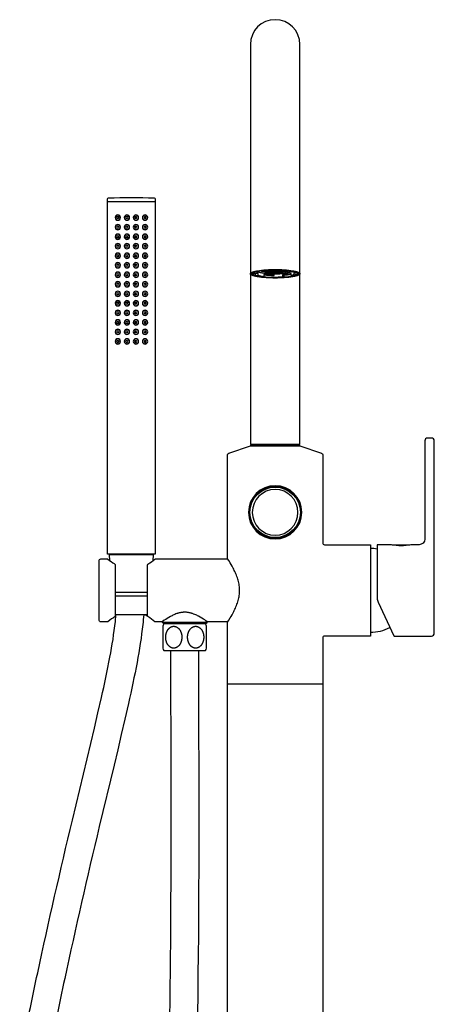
# Model space of a CAD drawing. Header units: millimetres. Extents: x -162 to 90, y 0 to 1034.
# Tile 2 of 2: x -134 to 84, y 517 to 1034. Entities that reach past the tile are written whole.
import ezdxf

# ---------------------------------------------------------------- set-up
doc = ezdxf.new("R2010")
doc.units = ezdxf.units.MM
doc.layers.get('0').update_dxf_attribs({"true_color": 0x000000})
doc.layers.add('DETAIL', color=7, linetype='Continuous', true_color=0x000000)

# ---------------------------------------------------------------- blocks, each defined once
blk = doc.blocks.new('73142_f')
at = {"layer": 'DETAIL', "lineweight": -3}
for p, q in [((-63, 938.7), (-88, 938.7)), ((-78.38, 925.4), (-78.35, 925.4)), ((-77.41, 925.4), (-77.38, 925.4)), ((-69.76, 925.4), (-69.76, 925.4)), ((-78.38, 920.4), (-78.35, 920.4)), ((-77.41, 920.4), (-77.38, 920.4)), ((-78.38, 910.4), (-78.35, 910.4)), ((-77.41, 910.4), (-77.38, 910.4)), ((-73.62, 910.4), (-73.59, 910.4)), ((-72.65, 910.4), (-72.62, 910.4)), ((-78.38, 905.4), (-78.35, 905.4)), ((-77.41, 905.4), (-77.38, 905.4)), ((-83.8, 904.81), (-83.8, 904.8)), ((-78.38, 900.4), (-78.35, 900.4)), ((-77.41, 900.4), (-77.38, 900.4)), ((-6.17, 902.78), (-4.27, 902.66)), ((-4.63, 902.81), (-5.38, 902.85)), ((-2.62, 902.56), (-2.62, 902.48)), ((6.78, 901.21), (6.69, 901.2)), ((7.09, 902.16), (6.98, 902.09)), ((-78.38, 890.4), (-78.35, 890.4)), ((-77.41, 890.4), (-77.38, 890.4)), ((-78.38, 885.4), (-78.35, 885.4)), ((-77.41, 885.4), (-77.38, 885.4)), ((-78.38, 870.4), (-78.35, 870.4)), ((-77.41, 870.4), (-77.38, 870.4)), ((-78.38, 865.4), (-78.35, 865.4)), ((-77.41, 865.4), (-77.38, 865.4)), ((66.2, 758.46), (66.2, 758.3)), ((-86.82, 750.24), (-86.97, 753.2)), ((-64.03, 753.2), (-64.18, 750.24)), ((-67, 733.5), (-84, 733.5)), ((-67, 731.5), (-84, 731.5)), ((-67, 721.7), (-84, 721.7)), ((-83.65, 721.16), (-84, 720.93)), ((-83.07, 721.7), (-83.08, 721.7)), ((-63.25, 718.4), (-63.25, 718.4)), ((-25, 685.6), (25, 685.6))]:
    blk.add_line(p, q, dxfattribs=at)
for points in [[(0, 811.38), (13, 811.38), (13, 1021.38, 1), (-13, 1021.38), (-13, 811.38)], [(-63, 753.7), (-88, 753.7), (-88, 940.23, -0.403519), (-87.52, 940.73, -0.018327), (-63.48, 940.73, -0.403519), (-63, 940.23)], [(0.99, 901.2, -0.018999), (-2.14, 901.25), (-0.56, 902.01), (0.14, 902)], [(78.6, 761.58, -0.414196), (75.62, 758.6), (71.3, 758.6, -0.107477), (61.1, 758.6), (53.8, 758.6, 0.414224), (53.6, 758.4), (53.6, 730.6, 0.109396), (54.07, 728.49), (62.36, 710.72, 0.291462), (62.54, 710.6), (82.1, 710.6, 0.414244), (83.6, 712.1), (83.6, 813.1, 0.414214), (82.1, 814.6), (80.1, 814.6, 0.414214), (78.6, 813.1)], [(66.2, 758.46), (66.61, 758.45), (66.74, 758.45), (66.85, 758.44), (66.94, 758.43), (66.98, 758.43), (67.02, 758.42), (67.03, 758.42), (67.05, 758.42), (67.06, 758.42), (67.06, 758.41), (67.07, 758.41), (67.07, 758.41), (67.08, 758.41), (67.08, 758.41), (67.08, 758.41), (67.08, 758.41), (67.09, 758.41), (67.09, 758.41), (67.09, 758.4), (67.09, 758.4), (67.09, 758.4), (67.09, 758.4), (67.09, 758.4), (67.09, 758.4), (67.09, 758.4), (67.09, 758.4), (67.09, 758.4), (67.1, 758.4), (67.1, 758.4), (67.1, 758.4), (67.1, 758.4), (67.1, 758.4), (67.1, 758.4), (67.1, 758.4), (67.1, 758.4), (67.1, 758.4), (67.1, 758.4), (67.1, 758.4), (67.1, 758.4), (67.1, 758.4), (67.1, 758.4), (67.1, 758.4), (67.1, 758.4), (67.1, 758.4), (67.1, 758.4), (67.1, 758.4), (67.1, 758.4), (67.1, 758.4), (67.1, 758.4), (67.1, 758.4), (67.1, 758.4), (67.1, 758.4), (67.1, 758.4), (67.1, 758.39), (67.1, 758.39), (67.1, 758.39), (67.1, 758.39), (67.1, 758.39), (67.1, 758.39), (67.1, 758.39), (67.1, 758.39), (67.1, 758.39), (67.1, 758.39), (67.1, 758.39), (67.1, 758.39), (67.1, 758.39), (67.1, 758.39), (67.1, 758.39), (67.1, 758.39), (67.1, 758.39), (67.1, 758.39), (67.1, 758.39), (67.1, 758.39), (67.1, 758.39), (67.1, 758.39), (67.1, 758.39), (67.1, 758.39), (67.1, 758.39), (67.1, 758.39), (67.1, 758.39), (67.1, 758.39), (67.1, 758.39), (67.1, 758.39), (67.1, 758.39), (67.1, 758.39), (67.1, 758.39), (67.1, 758.39), (67.1, 758.39), (67.1, 758.39), (67.1, 758.39), (67.1, 758.39), (67.1, 758.39), (67.1, 758.39), (67.09, 758.39), (67.09, 758.39), (67.09, 758.38), (67.09, 758.38), (67.09, 758.38), (67.09, 758.38), (67.09, 758.38), (67.09, 758.38), (67.09, 758.38), (67.09, 758.38), (67.09, 758.38), (67.08, 758.38), (67.08, 758.38), (67.08, 758.38), (67.08, 758.38), (67.07, 758.37), (67.07, 758.37), (67.06, 758.37), (67.06, 758.37, -0.051959), (66.2, 758.3), (66.06, 758.3), (65.92, 758.31), (65.79, 758.31), (65.66, 758.32), (65.55, 758.33), (65.5, 758.34), (65.46, 758.35), (65.42, 758.35), (65.38, 758.36), (65.37, 758.36), (65.35, 758.37), (65.34, 758.37), (65.34, 758.37), (65.33, 758.37), (65.33, 758.37), (65.32, 758.38), (65.32, 758.38), (65.32, 758.38), (65.32, 758.38), (65.31, 758.38), (65.31, 758.38), (65.31, 758.38), (65.31, 758.38), (65.31, 758.38), (65.31, 758.38), (65.31, 758.38), (65.31, 758.38), (65.31, 758.38), (65.31, 758.39), (65.3, 758.39), (65.3, 758.39), (65.3, 758.39), (65.3, 758.39), (65.3, 758.39), (65.3, 758.39), (65.3, 758.39), (65.3, 758.39), (65.3, 758.39), (65.3, 758.39), (65.3, 758.39), (65.3, 758.39), (65.3, 758.39), (65.3, 758.39), (65.3, 758.39), (65.3, 758.39), (65.3, 758.39), (65.3, 758.39), (65.3, 758.39), (65.3, 758.39), (65.3, 758.39), (65.3, 758.39), (65.3, 758.39), (65.3, 758.39), (65.3, 758.39), (65.3, 758.39), (65.3, 758.39), (65.3, 758.39), (65.3, 758.39), (65.3, 758.39), (65.3, 758.39), (65.3, 758.39), (65.3, 758.39), (65.3, 758.39), (65.3, 758.39), (65.3, 758.39), (65.3, 758.39), (65.3, 758.39), (65.3, 758.39), (65.3, 758.39), (65.3, 758.39), (65.3, 758.4), (65.3, 758.4), (65.3, 758.4), (65.3, 758.4), (65.3, 758.4), (65.3, 758.4), (65.3, 758.4), (65.3, 758.4), (65.3, 758.4), (65.3, 758.4), (65.3, 758.4), (65.3, 758.4), (65.3, 758.4), (65.3, 758.4), (65.3, 758.4), (65.3, 758.4), (65.3, 758.4), (65.3, 758.4), (65.3, 758.4), (65.3, 758.4), (65.3, 758.4), (65.3, 758.4), (65.3, 758.4), (65.3, 758.4), (65.3, 758.4), (65.31, 758.4), (65.31, 758.4), (65.31, 758.4), (65.31, 758.4), (65.31, 758.4), (65.31, 758.4), (65.31, 758.4), (65.31, 758.4), (65.31, 758.4), (65.31, 758.41), (65.31, 758.41), (65.32, 758.41), (65.32, 758.41), (65.32, 758.41), (65.32, 758.41), (65.33, 758.41), (65.33, 758.41), (65.34, 758.41), (65.34, 758.42), (65.35, 758.42), (65.37, 758.42), (65.38, 758.42), (65.42, 758.43), (65.46, 758.43), (65.55, 758.44), (65.66, 758.45), (65.92, 758.45)], [(-92.5, 719.1), (-92.5, 750.1, -0.414214), (-91.5, 751.1), (-88.05, 751.1), (-87.95, 751.08), (-87.87, 751.04), (-86.97, 750.35), (-86.2, 749.79), (-85.18, 749.06), (-84.59, 748.66), (-84.03, 748.29), (-84, 748.26), (-84, 720.94, 0.018983), (-87.87, 718.16, -0.166553), (-88.05, 718.1), (-91.5, 718.1, -0.414214)], [(-47.5, 717), (-58.49, 717, 0.020701), (-59, 715.74), (-59, 704.26, 0.019925), (-58.49, 703), (-36.51, 703, 0.019925), (-36, 704.26), (-36, 715.74, 0.019909), (-36.51, 717)]]:
    blk.add_lwpolyline(points, format="xyb", close=True, dxfattribs=at)
for points in [[(0, 898.67), (-1.17, 898.68), (-2.37, 898.71), (-3.58, 898.76), (-4.79, 898.83), (-5.97, 898.93), (-7.11, 899.04), (-8.19, 899.18), (-9.19, 899.34), (-9.66, 899.42), (-10.09, 899.51), (-10.5, 899.6), (-10.88, 899.7), (-11.23, 899.8), (-11.55, 899.9), (-11.69, 899.95), (-11.83, 900), (-11.96, 900.05), (-12.09, 900.1), (-12.2, 900.16), (-12.31, 900.21), (-12.41, 900.26), (-12.45, 900.29), (-12.5, 900.31), (-12.54, 900.34), (-12.58, 900.37), (-12.62, 900.39), (-12.66, 900.42), (-12.69, 900.45), (-12.72, 900.47), (-12.75, 900.5), (-12.78, 900.52), (-12.81, 900.55), (-12.82, 900.56), (-12.84, 900.58), (-12.85, 900.59), (-12.86, 900.6), (-12.87, 900.62), (-12.88, 900.63), (-12.89, 900.64), (-12.9, 900.65), (-12.91, 900.67), (-12.92, 900.68), (-12.93, 900.69), (-12.93, 900.71), (-12.94, 900.72), (-12.95, 900.73), (-12.95, 900.75), (-12.96, 900.76), (-12.97, 900.77), (-12.97, 900.78), (-12.98, 900.8), (-12.98, 900.81), (-12.98, 900.82), (-12.99, 900.83), (-12.99, 900.85), (-12.99, 900.86), (-12.99, 900.87), (-13, 900.89), (-13, 900.9), (-13, 900.91), (-13, 900.92), (-13, 900.94), (-13, 900.95), (-13, 900.96), (-13, 900.97), (-13, 900.99), (-12.99, 901), (-12.99, 901.01), (-12.99, 901.02), (-12.99, 901.04), (-12.98, 901.05), (-12.98, 901.06), (-12.97, 901.07), (-12.97, 901.09), (-12.96, 901.1), (-12.96, 901.11), (-12.95, 901.13), (-12.94, 901.14), (-12.94, 901.15), (-12.93, 901.16), (-12.92, 901.18), (-12.91, 901.19), (-12.9, 901.2), (-12.89, 901.22), (-12.88, 901.23), (-12.87, 901.24), (-12.86, 901.25), (-12.85, 901.27), (-12.84, 901.28), (-12.83, 901.29), (-12.82, 901.31), (-12.8, 901.32), (-12.78, 901.35), (-12.75, 901.37), (-12.72, 901.4), (-12.68, 901.43), (-12.65, 901.45), (-12.61, 901.48), (-12.57, 901.5), (-12.53, 901.53), (-12.49, 901.56), (-12.44, 901.58), (-12.4, 901.61), (-12.3, 901.66), (-12.19, 901.71), (-12.07, 901.77), (-11.95, 901.82), (-11.82, 901.87), (-11.68, 901.92), (-11.53, 901.97), (-11.21, 902.07), (-10.87, 902.17), (-10.49, 902.27), (-10.08, 902.36), (-9.64, 902.45), (-9.18, 902.53), (-8.18, 902.69), (-7.1, 902.82), (-5.96, 902.94), (-4.77, 903.03), (-3.57, 903.1), (-2.36, 903.15), (-1.17, 903.18), (0, 903.19), (1.17, 903.18), (2.37, 903.15), (3.58, 903.1), (4.79, 903.03), (5.97, 902.94), (7.11, 902.82), (8.19, 902.68), (9.19, 902.53), (9.66, 902.44), (10.09, 902.35), (10.5, 902.26), (10.88, 902.17), (11.23, 902.07), (11.55, 901.97), (11.69, 901.92), (11.83, 901.87), (11.96, 901.81), (12.09, 901.76), (12.2, 901.71), (12.31, 901.66), (12.41, 901.61), (12.45, 901.58), (12.5, 901.55), (12.54, 901.53), (12.58, 901.5), (12.62, 901.47), (12.66, 901.45), (12.69, 901.42), (12.72, 901.4), (12.75, 901.37), (12.78, 901.34), (12.81, 901.32), (12.82, 901.3), (12.84, 901.29), (12.85, 901.28), (12.86, 901.26), (12.87, 901.25), (12.88, 901.24), (12.89, 901.23), (12.9, 901.21), (12.91, 901.2), (12.92, 901.19), (12.93, 901.17), (12.93, 901.16), (12.94, 901.15), (12.95, 901.13), (12.95, 901.12), (12.96, 901.11), (12.97, 901.1), (12.97, 901.08), (12.98, 901.07), (12.98, 901.06), (12.98, 901.05), (12.99, 901.03), (12.99, 901.02), (12.99, 901.01), (12.99, 900.99), (13, 900.98), (13, 900.97), (13, 900.96), (13, 900.94), (13, 900.93), (13, 900.92), (13, 900.91), (13, 900.89), (13, 900.88), (12.99, 900.87), (12.99, 900.86), (12.99, 900.84), (12.99, 900.83), (12.98, 900.82), (12.98, 900.81), (12.98, 900.79), (12.97, 900.78), (12.97, 900.77), (12.96, 900.75), (12.95, 900.74), (12.95, 900.73), (12.94, 900.72), (12.93, 900.7), (12.93, 900.69), (12.92, 900.68), (12.91, 900.66), (12.9, 900.65), (12.89, 900.64), (12.88, 900.63), (12.87, 900.61), (12.86, 900.6), (12.85, 900.59), (12.84, 900.57), (12.82, 900.56), (12.81, 900.55), (12.78, 900.52), (12.75, 900.5), (12.72, 900.47), (12.69, 900.44), (12.66, 900.42), (12.62, 900.39), (12.58, 900.36), (12.54, 900.34), (12.5, 900.31), (12.45, 900.28), (12.41, 900.26), (12.31, 900.21), (12.2, 900.15), (12.09, 900.1), (11.96, 900.05), (11.83, 900), (11.69, 899.95), (11.55, 899.9), (11.23, 899.79), (10.88, 899.7), (10.5, 899.6), (10.09, 899.51), (9.66, 899.42), (9.19, 899.34), (8.19, 899.18), (7.11, 899.04), (5.97, 898.93), (4.79, 898.83), (3.58, 898.76), (2.37, 898.71), (1.17, 898.68)], [(-12.24, 901.15), (-12.23, 901.16), (-12.22, 901.17), (-12.21, 901.18), (-12.21, 901.19), (-12.2, 901.21), (-12.19, 901.22), (-12.18, 901.23), (-12.17, 901.24), (-12.16, 901.25), (-12.15, 901.26), (-12.13, 901.28), (-12.11, 901.31), (-12.09, 901.33), (-12.06, 901.35), (-12.03, 901.37), (-12, 901.4), (-11.97, 901.42), (-11.94, 901.44), (-11.91, 901.47), (-11.88, 901.49), (-11.84, 901.51), (-11.8, 901.53), (-11.76, 901.56), (-11.68, 901.6), (-11.59, 901.65), (-11.49, 901.69), (-11.39, 901.74), (-11.28, 901.78), (-11.16, 901.83), (-11.04, 901.87), (-10.78, 901.96), (-10.49, 902.05), (-10.17, 902.13), (-9.83, 902.22), (-9.47, 902.3), (-9.08, 902.37), (-8.24, 902.52), (-7.33, 902.65), (-6.35, 902.76), (-5.33, 902.86), (-4.27, 902.94), (-3.19, 902.99), (-2.11, 903.04), (-1.05, 903.06), (0, 903.07), (1.05, 903.06), (2.11, 903.04), (3.19, 902.99), (4.27, 902.94), (5.33, 902.86), (6.35, 902.76), (7.33, 902.65), (8.24, 902.52), (9.08, 902.37), (9.47, 902.3), (9.83, 902.22), (10.17, 902.13), (10.49, 902.05), (10.78, 901.96), (11.04, 901.87), (11.16, 901.83), (11.28, 901.78), (11.39, 901.74), (11.49, 901.69), (11.59, 901.65), (11.68, 901.6), (11.76, 901.56), (11.8, 901.53), (11.84, 901.51), (11.88, 901.49), (11.91, 901.47), (11.94, 901.44), (11.97, 901.42), (12, 901.4), (12.03, 901.37), (12.06, 901.35), (12.09, 901.33), (12.11, 901.31), (12.13, 901.28), (12.15, 901.26), (12.16, 901.25), (12.17, 901.24), (12.18, 901.23), (12.19, 901.22), (12.2, 901.21), (12.21, 901.19), (12.21, 901.18), (12.22, 901.17), (12.23, 901.16), (12.24, 901.15), (12.24, 901.14), (12.25, 901.12), (12.26, 901.11), (12.26, 901.1), (12.27, 901.08), (12.28, 901.07), (12.28, 901.05), (12.28, 901.04), (12.29, 901.03), (12.29, 901.02), (12.29, 901.01), (12.29, 901.01), (12.29, 901), (12.3, 900.99), (12.3, 900.99), (12.3, 900.98), (12.3, 900.97), (12.3, 900.97), (12.3, 900.96), (12.3, 900.95), (12.3, 900.94), (12.3, 900.94), (12.3, 900.93), (12.3, 900.92), (12.3, 900.92), (12.3, 900.91), (12.3, 900.9), (12.3, 900.9), (12.3, 900.89), (12.3, 900.88), (12.3, 900.88), (12.29, 900.87), (12.29, 900.86), (12.29, 900.85), (12.29, 900.85), (12.29, 900.84), (12.29, 900.83), (12.28, 900.82), (12.28, 900.81), (12.27, 900.79), (12.27, 900.78), (12.26, 900.76), (12.26, 900.75), (12.25, 900.74), (12.24, 900.72), (12.23, 900.71), (12.22, 900.69), (12.21, 900.68), (12.2, 900.67), (12.19, 900.65), (12.18, 900.64), (12.17, 900.63), (12.16, 900.61), (12.15, 900.6), (12.13, 900.58), (12.12, 900.57), (12.11, 900.56), (12.09, 900.54), (12.08, 900.53), (12.06, 900.51), (12.03, 900.49), (11.99, 900.46), (11.96, 900.43), (11.92, 900.4), (11.88, 900.38), (11.83, 900.35), (11.79, 900.32), (11.74, 900.29), (11.69, 900.27), (11.64, 900.24), (11.58, 900.21), (11.47, 900.16), (11.35, 900.11), (11.22, 900.06), (11.08, 900.01), (10.94, 899.96), (10.79, 899.91), (10.63, 899.86), (10.29, 899.76), (9.93, 899.67), (9.54, 899.58), (9.13, 899.5), (8.24, 899.35), (7.24, 899.21), (6.16, 899.08), (5, 898.98), (3.78, 898.9), (2.53, 898.84), (1.26, 898.81), (0, 898.8), (-1.26, 898.81), (-2.53, 898.84), (-3.78, 898.9), (-5, 898.98), (-6.16, 899.08), (-7.24, 899.21), (-8.24, 899.35), (-9.13, 899.5), (-9.54, 899.58), (-9.93, 899.67), (-10.29, 899.76), (-10.63, 899.86), (-10.79, 899.91), (-10.94, 899.96), (-11.08, 900.01), (-11.22, 900.06), (-11.35, 900.11), (-11.47, 900.16), (-11.58, 900.21), (-11.64, 900.24), (-11.69, 900.27), (-11.74, 900.29), (-11.79, 900.32), (-11.83, 900.35), (-11.88, 900.38), (-11.92, 900.4), (-11.96, 900.43), (-11.99, 900.46), (-12.03, 900.49), (-12.06, 900.51), (-12.08, 900.53), (-12.09, 900.54), (-12.11, 900.56), (-12.12, 900.57), (-12.13, 900.58), (-12.15, 900.6), (-12.16, 900.61), (-12.17, 900.63), (-12.18, 900.64), (-12.19, 900.65), (-12.2, 900.67), (-12.21, 900.68), (-12.22, 900.69), (-12.23, 900.71), (-12.24, 900.72), (-12.25, 900.74), (-12.26, 900.75), (-12.26, 900.76), (-12.27, 900.78), (-12.27, 900.79), (-12.28, 900.81), (-12.28, 900.82), (-12.29, 900.83), (-12.29, 900.84), (-12.29, 900.85), (-12.29, 900.85), (-12.29, 900.86), (-12.29, 900.87), (-12.3, 900.88), (-12.3, 900.88), (-12.3, 900.89), (-12.3, 900.9), (-12.3, 900.9), (-12.3, 900.91), (-12.3, 900.92), (-12.3, 900.92), (-12.3, 900.93), (-12.3, 900.94), (-12.3, 900.94), (-12.3, 900.95), (-12.3, 900.96), (-12.3, 900.97), (-12.3, 900.97), (-12.3, 900.98), (-12.3, 900.99), (-12.3, 900.99), (-12.29, 901), (-12.29, 901.01), (-12.29, 901.01), (-12.29, 901.02), (-12.29, 901.03), (-12.28, 901.04), (-12.28, 901.05), (-12.28, 901.07), (-12.27, 901.08), (-12.26, 901.1), (-12.26, 901.11), (-12.25, 901.12), (-12.24, 901.14)], [(-8.87, 900.13), (-8.87, 901.11), (-10.52, 900.96), (-10.52, 899.98)], [(3.94, 900.32), (3.94, 899.34), (4.68, 899.04), (4.68, 900.02)], [(-53.22, 704.26), (-53.3, 704.26), (-53.38, 704.26), (-53.46, 704.26), (-53.54, 704.27), (-53.62, 704.28), (-53.7, 704.29), (-53.78, 704.3), (-53.86, 704.32), (-53.94, 704.33), (-54.02, 704.35), (-54.09, 704.37), (-54.17, 704.39), (-54.25, 704.42), (-54.33, 704.45), (-54.41, 704.48), (-54.49, 704.51), (-54.56, 704.54), (-54.64, 704.58), (-54.72, 704.61), (-54.79, 704.65), (-54.87, 704.69), (-54.94, 704.74), (-55.02, 704.78), (-55.09, 704.83), (-55.17, 704.88), (-55.24, 704.93), (-55.32, 704.99), (-55.39, 705.05), (-55.46, 705.11), (-55.53, 705.17), (-55.6, 705.23), (-55.68, 705.3), (-55.75, 705.36), (-55.81, 705.43), (-55.88, 705.51), (-55.95, 705.58), (-56.02, 705.66), (-56.08, 705.74), (-56.15, 705.82), (-56.21, 705.9), (-56.28, 705.99), (-56.34, 706.08), (-56.4, 706.17), (-56.46, 706.26), (-56.52, 706.35), (-56.58, 706.45), (-56.64, 706.55), (-56.69, 706.65), (-56.75, 706.76), (-56.8, 706.86), (-56.85, 706.97), (-56.9, 707.08), (-56.95, 707.19), (-56.99, 707.3), (-57.04, 707.42), (-57.08, 707.54), (-57.12, 707.66), (-57.16, 707.78), (-57.2, 707.9), (-57.23, 708.02), (-57.26, 708.15), (-57.29, 708.27), (-57.32, 708.4), (-57.35, 708.53), (-57.37, 708.66), (-57.4, 708.79), (-57.42, 708.92), (-57.43, 709.05), (-57.46, 709.32), (-57.47, 709.45), (-57.48, 709.59), (-57.49, 709.72), (-57.49, 709.86), (-57.49, 709.99), (-57.49, 710.12), (-57.49, 710.26), (-57.48, 710.39), (-57.47, 710.52), (-57.46, 710.66), (-57.45, 710.79), (-57.44, 710.92), (-57.42, 711.06), (-57.4, 711.19), (-57.38, 711.32), (-57.35, 711.45), (-57.33, 711.58), (-57.3, 711.71), (-57.27, 711.83), (-57.24, 711.96), (-57.2, 712.08), (-57.16, 712.21), (-57.12, 712.33), (-57.08, 712.45), (-57.04, 712.57), (-57, 712.68), (-56.95, 712.8), (-56.9, 712.91), (-56.85, 713.02), (-56.8, 713.13), (-56.75, 713.23), (-56.7, 713.34), (-56.64, 713.44), (-56.59, 713.54), (-56.53, 713.63), (-56.47, 713.73), (-56.41, 713.82), (-56.35, 713.91), (-56.29, 714), (-56.22, 714.09), (-56.16, 714.17), (-56.09, 714.25), (-56.02, 714.34), (-55.96, 714.41), (-55.89, 714.49), (-55.82, 714.56), (-55.75, 714.63), (-55.68, 714.7), (-55.61, 714.77), (-55.53, 714.83), (-55.46, 714.9), (-55.39, 714.96), (-55.31, 715.01), (-55.24, 715.07), (-55.16, 715.12), (-55.09, 715.17), (-55.01, 715.22), (-54.94, 715.27), (-54.86, 715.31), (-54.78, 715.35), (-54.71, 715.39), (-54.63, 715.43), (-54.55, 715.47), (-54.47, 715.5), (-54.39, 715.53), (-54.31, 715.56), (-54.23, 715.59), (-54.15, 715.61), (-54.07, 715.63), (-53.99, 715.65), (-53.91, 715.67), (-53.83, 715.69), (-53.75, 715.7), (-53.67, 715.72), (-53.59, 715.73), (-53.51, 715.73), (-53.43, 715.74), (-53.35, 715.74), (-53.28, 715.74), (-53.2, 715.74), (-53.12, 715.74), (-53.04, 715.74), (-52.96, 715.73), (-52.88, 715.72), (-52.8, 715.71), (-52.72, 715.7), (-52.64, 715.68), (-52.56, 715.67), (-52.48, 715.65), (-52.4, 715.63), (-52.32, 715.6), (-52.24, 715.58), (-52.17, 715.55), (-52.09, 715.52), (-52.01, 715.49), (-51.93, 715.46), (-51.86, 715.42), (-51.78, 715.38), (-51.7, 715.34), (-51.63, 715.3), (-51.55, 715.26), (-51.48, 715.21), (-51.4, 715.17), (-51.33, 715.12), (-51.25, 715.06), (-51.18, 715.01), (-51.11, 714.95), (-51.04, 714.89), (-50.96, 714.83), (-50.89, 714.77), (-50.82, 714.7), (-50.75, 714.63), (-50.68, 714.56), (-50.61, 714.49), (-50.54, 714.41), (-50.48, 714.34), (-50.41, 714.26), (-50.35, 714.18), (-50.28, 714.09), (-50.22, 714.01), (-50.15, 713.92), (-50.09, 713.83), (-50.03, 713.73), (-49.97, 713.64), (-49.92, 713.54), (-49.86, 713.44), (-49.8, 713.34), (-49.75, 713.23), (-49.7, 713.13), (-49.65, 713.02), (-49.6, 712.91), (-49.55, 712.8), (-49.5, 712.69), (-49.46, 712.57), (-49.42, 712.46), (-49.38, 712.34), (-49.34, 712.22), (-49.3, 712.1), (-49.27, 711.98), (-49.24, 711.85), (-49.21, 711.73), (-49.18, 711.6), (-49.15, 711.47), (-49.13, 711.34), (-49.1, 711.21), (-49.08, 711.08), (-49.07, 710.95), (-49.05, 710.82), (-49.04, 710.68), (-49.03, 710.55), (-49.02, 710.41), (-49.01, 710.28), (-49.01, 710.14), (-49.01, 710), (-49.01, 709.75), (-49.02, 709.51), (-49.04, 709.26), (-49.07, 709.01), (-49.11, 708.76), (-49.15, 708.51), (-49.21, 708.27), (-49.24, 708.15), (-49.27, 708.03), (-49.3, 707.91), (-49.34, 707.79), (-49.37, 707.68), (-49.41, 707.56), (-49.49, 707.34), (-49.54, 707.23), (-49.58, 707.13), (-49.63, 707.02), (-49.67, 706.92), (-49.77, 706.73), (-49.87, 706.54), (-49.97, 706.37), (-50.07, 706.21), (-50.17, 706.06), (-50.27, 705.92), (-50.37, 705.79), (-50.48, 705.66), (-50.58, 705.55), (-50.68, 705.44), (-50.79, 705.33), (-50.89, 705.24), (-50.99, 705.14), (-51.1, 705.06), (-51.21, 704.97), (-51.32, 704.89), (-51.43, 704.82), (-51.49, 704.78), (-51.55, 704.74), (-51.61, 704.71), (-51.67, 704.68), (-51.73, 704.64), (-51.79, 704.61), (-51.85, 704.58), (-51.91, 704.55), (-51.97, 704.52), (-52.04, 704.5), (-52.1, 704.47), (-52.17, 704.45), (-52.23, 704.43), (-52.3, 704.4), (-52.36, 704.38), (-52.43, 704.37), (-52.49, 704.35), (-52.56, 704.33), (-52.63, 704.32), (-52.69, 704.31), (-52.76, 704.29), (-52.82, 704.28), (-52.89, 704.28), (-52.96, 704.27), (-53.02, 704.26), (-53.09, 704.26), (-53.15, 704.26)], [(-41.78, 704.26), (-41.86, 704.26), (-41.94, 704.26), (-42.02, 704.27), (-42.1, 704.28), (-42.18, 704.29), (-42.26, 704.3), (-42.34, 704.31), (-42.42, 704.33), (-42.5, 704.35), (-42.57, 704.37), (-42.65, 704.39), (-42.73, 704.41), (-42.81, 704.44), (-42.89, 704.47), (-42.97, 704.5), (-43.04, 704.53), (-43.12, 704.57), (-43.2, 704.6), (-43.27, 704.64), (-43.35, 704.68), (-43.42, 704.73), (-43.5, 704.77), (-43.57, 704.82), (-43.65, 704.87), (-43.72, 704.92), (-43.79, 704.97), (-43.87, 705.03), (-43.94, 705.09), (-44.01, 705.15), (-44.08, 705.21), (-44.15, 705.28), (-44.22, 705.34), (-44.29, 705.41), (-44.36, 705.48), (-44.43, 705.56), (-44.5, 705.63), (-44.56, 705.71), (-44.63, 705.79), (-44.69, 705.87), (-44.76, 705.96), (-44.82, 706.05), (-44.88, 706.13), (-44.94, 706.23), (-45, 706.32), (-45.06, 706.42), (-45.12, 706.52), (-45.17, 706.62), (-45.23, 706.72), (-45.28, 706.82), (-45.33, 706.93), (-45.38, 707.04), (-45.43, 707.15), (-45.47, 707.26), (-45.52, 707.38), (-45.56, 707.49), (-45.6, 707.61), (-45.64, 707.73), (-45.68, 707.85), (-45.72, 707.97), (-45.75, 708.1), (-45.78, 708.22), (-45.81, 708.35), (-45.84, 708.47), (-45.86, 708.6), (-45.89, 708.73), (-45.91, 708.87), (-45.93, 709), (-45.94, 709.13), (-45.97, 709.4), (-45.99, 709.66), (-45.99, 709.8), (-45.99, 709.93), (-45.99, 710.06), (-45.99, 710.2), (-45.99, 710.33), (-45.98, 710.46), (-45.97, 710.6), (-45.96, 710.73), (-45.94, 710.86), (-45.91, 711.13), (-45.89, 711.26), (-45.87, 711.39), (-45.84, 711.52), (-45.81, 711.64), (-45.78, 711.77), (-45.75, 711.9), (-45.72, 712.02), (-45.68, 712.15), (-45.64, 712.27), (-45.61, 712.39), (-45.56, 712.51), (-45.52, 712.62), (-45.48, 712.74), (-45.43, 712.85), (-45.38, 712.96), (-45.33, 713.07), (-45.28, 713.17), (-45.23, 713.28), (-45.17, 713.38), (-45.12, 713.48), (-45.06, 713.58), (-45, 713.68), (-44.94, 713.77), (-44.88, 713.86), (-44.82, 713.95), (-44.76, 714.04), (-44.69, 714.12), (-44.63, 714.21), (-44.56, 714.29), (-44.5, 714.37), (-44.43, 714.44), (-44.36, 714.52), (-44.29, 714.59), (-44.22, 714.66), (-44.15, 714.73), (-44.08, 714.8), (-44, 714.86), (-43.93, 714.92), (-43.86, 714.98), (-43.79, 715.03), (-43.71, 715.09), (-43.64, 715.14), (-43.56, 715.19), (-43.49, 715.24), (-43.41, 715.28), (-43.33, 715.32), (-43.26, 715.37), (-43.18, 715.41), (-43.1, 715.44), (-43.02, 715.48), (-42.94, 715.51), (-42.87, 715.54), (-42.79, 715.57), (-42.71, 715.59), (-42.63, 715.62), (-42.55, 715.64), (-42.47, 715.66), (-42.39, 715.68), (-42.31, 715.69), (-42.23, 715.71), (-42.15, 715.72), (-42.07, 715.73), (-41.99, 715.74), (-41.91, 715.74), (-41.83, 715.74), (-41.75, 715.74), (-41.67, 715.74), (-41.6, 715.74), (-41.52, 715.74), (-41.44, 715.73), (-41.36, 715.72), (-41.28, 715.71), (-41.2, 715.7), (-41.12, 715.68), (-41.04, 715.66), (-40.96, 715.64), (-40.88, 715.62), (-40.8, 715.6), (-40.73, 715.57), (-40.65, 715.55), (-40.57, 715.52), (-40.49, 715.48), (-40.42, 715.45), (-40.34, 715.41), (-40.26, 715.38), (-40.19, 715.34), (-40.11, 715.3), (-40.04, 715.25), (-39.96, 715.2), (-39.89, 715.16), (-39.81, 715.11), (-39.74, 715.05), (-39.67, 715), (-39.6, 714.94), (-39.52, 714.88), (-39.45, 714.82), (-39.38, 714.76), (-39.31, 714.69), (-39.24, 714.62), (-39.17, 714.55), (-39.1, 714.48), (-39.04, 714.4), (-38.97, 714.33), (-38.9, 714.25), (-38.84, 714.17), (-38.77, 714.08), (-38.71, 714), (-38.65, 713.91), (-38.59, 713.82), (-38.53, 713.72), (-38.47, 713.63), (-38.41, 713.53), (-38.35, 713.43), (-38.3, 713.33), (-38.24, 713.22), (-38.19, 713.12), (-38.14, 713.01), (-38.09, 712.9), (-38.05, 712.79), (-38, 712.68), (-37.96, 712.56), (-37.92, 712.45), (-37.88, 712.33), (-37.84, 712.21), (-37.8, 712.09), (-37.77, 711.97), (-37.73, 711.85), (-37.7, 711.72), (-37.68, 711.59), (-37.65, 711.47), (-37.63, 711.34), (-37.6, 711.21), (-37.58, 711.08), (-37.57, 710.95), (-37.55, 710.81), (-37.54, 710.68), (-37.53, 710.55), (-37.52, 710.41), (-37.51, 710.28), (-37.51, 710.14), (-37.51, 710), (-37.51, 709.77), (-37.52, 709.54), (-37.54, 709.32), (-37.56, 709.11), (-37.59, 708.91), (-37.62, 708.71), (-37.65, 708.53), (-37.69, 708.34), (-37.73, 708.17), (-37.77, 708), (-37.82, 707.84), (-37.87, 707.68), (-37.92, 707.53), (-37.98, 707.38), (-38.03, 707.24), (-38.09, 707.1), (-38.15, 706.96), (-38.22, 706.83), (-38.28, 706.7), (-38.35, 706.57), (-38.42, 706.45), (-38.5, 706.32), (-38.57, 706.2), (-38.65, 706.08), (-38.74, 705.97), (-38.82, 705.85), (-38.91, 705.74), (-39, 705.63), (-39.1, 705.53), (-39.19, 705.43), (-39.29, 705.33), (-39.39, 705.23), (-39.49, 705.14), (-39.6, 705.06), (-39.71, 704.97), (-39.82, 704.89), (-39.93, 704.82), (-40.04, 704.75), (-40.1, 704.71), (-40.16, 704.68), (-40.22, 704.65), (-40.27, 704.62), (-40.33, 704.59), (-40.39, 704.56), (-40.45, 704.53), (-40.51, 704.51), (-40.58, 704.48), (-40.64, 704.46), (-40.7, 704.44), (-40.76, 704.42), (-40.82, 704.4), (-40.89, 704.38), (-40.95, 704.36), (-41.01, 704.34), (-41.08, 704.33), (-41.14, 704.32), (-41.2, 704.3), (-41.27, 704.29), (-41.33, 704.28), (-41.4, 704.28), (-41.46, 704.27), (-41.52, 704.26), (-41.59, 704.26), (-41.65, 704.26), (-41.72, 704.26)]]:
    blk.add_lwpolyline(points, close=True, dxfattribs=at)
for points in [[(-12.12, 901.3), (-12.12, 901.23), (-12.12, 901.22), (-12.12, 901.21), (-12.12, 901.21), (-12.12, 901.2), (-12.12, 901.19), (-12.12, 901.18), (-12.12, 901.17), (-12.12, 901.17), (-12.12, 901.16), (-12.12, 901.15), (-12.11, 901.14), (-12.11, 901.13), (-12.11, 901.13), (-12.11, 901.12), (-12.11, 901.11), (-12.1, 901.1), (-12.1, 901.09), (-12.1, 901.09), (-12.09, 901.08), (-12.09, 901.07), (-12.09, 901.06), (-12.08, 901.05), (-12.08, 901.05), (-12.07, 901.04), (-12.06, 901.02), (-12.06, 901), (-12.04, 900.99), (-12.03, 900.97), (-12.02, 900.96), (-12.01, 900.94), (-11.99, 900.92), (-11.98, 900.91), (-11.96, 900.89), (-11.95, 900.87), (-11.93, 900.86), (-11.91, 900.84), (-11.9, 900.82), (-11.88, 900.81), (-11.86, 900.79), (-11.83, 900.77), (-11.81, 900.76), (-11.79, 900.74), (-11.74, 900.71), (-11.69, 900.67), (-11.64, 900.64), (-11.58, 900.61), (-11.52, 900.57), (-11.45, 900.54), (-11.38, 900.51), (-11.31, 900.47), (-11.24, 900.44), (-11.08, 900.37), (-10.9, 900.31), (-10.71, 900.24), (-10.51, 900.18)], [(-11.78, 901.55), (-11.78, 901.18), (-9.93, 901.14), (-9.92, 901.15), (-9.91, 901.16), (-9.9, 901.17), (-9.89, 901.18), (-9.88, 901.2), (-9.87, 901.21), (-9.86, 901.22), (-9.85, 901.23), (-9.84, 901.24), (-9.82, 901.26), (-9.81, 901.27), (-9.8, 901.28), (-9.77, 901.3), (-9.74, 901.33), (-9.7, 901.35), (-9.67, 901.38), (-9.63, 901.4), (-9.59, 901.42), (-9.55, 901.45), (-9.51, 901.47), (-9.47, 901.49), (-9.42, 901.52), (-9.32, 901.56), (-9.22, 901.61), (-9.1, 901.65), (-8.98, 901.7), (-8.86, 901.74), (-8.72, 901.78), (-8.44, 901.86), (-8.35, 901.83), (-8.26, 901.79), (-8.16, 901.76), (-8.05, 901.72), (-7.83, 901.65), (-7.59, 901.59), (-7.32, 901.52), (-7.04, 901.46), (-6.74, 901.4), (-6.42, 901.34), (-5.73, 901.23), (-5, 901.14), (-4.23, 901.06), (-3.43, 900.99), (-3.73, 900.85), (-3.73, 901.02)], [(-10.01, 902.18), (-10.01, 902.04), (-8.44, 901.86), (-8.44, 902.49)], [(0.43, 902.67), (0.51, 902.99), (0.51, 903.07)], [(0.89, 903.06), (0.56, 902.9), (0.49, 902.91)], [(1.77, 902.8), (1.18, 902.87), (1.57, 903.05)], [(3.14, 903), (1.77, 902.8), (1.77, 903.05)], [(5.99, 902.71), (2.5, 902.6), (2.5, 902.75)], [(5.99, 902.8), (5.99, 902.32), (7.1, 902.58), (7.1, 902.68)], [(11.78, 901.55), (11.78, 900.69), (9.93, 900.73), (9.93, 901.71), (11.53, 901.68)], [(61.55, 758.5), (70.1, 758.5), (70.78, 758.49)], [(-64.53, 753.7), (-64.03, 753.2), (-86.97, 753.2), (-86.47, 753.7)], [(-35.83, 718.23), (-35.83, 717.7), (-59.18, 717.7), (-59.18, 718.23)], [(-35.83, 717.7), (-36.32, 717.2), (-58.68, 717.2), (-59.18, 717.7)]]:
    blk.add_lwpolyline(points, dxfattribs=at)
for points in [[(-0.43, 900.18, -0.029501), (-5.99, 900.53), (-5.99, 899.54), (-7.1, 899.28, -0.04535), (-10.52, 899.98)], [(-3.04, 902.59), (-2.56, 902.56, 0.334028), (-2.62, 902.43), (-7.23, 902.29), (-7.23, 902.63)], [(-5.77, 901.68, -0.094161), (-7.11, 902.17), (-2.5, 902.32, 0.057499), (-2.2, 902.21), (-5.77, 901.68), (-5.77, 902.22)], [(-2.76, 901.28, -0.027618), (-5.34, 901.59), (-1.77, 902.12), (-1.18, 902.05), (-2.76, 901.28), (-2.76, 901.98)], [(-4.68, 902.91), (-4.68, 902.82, -0.010393), (-2.14, 902.96, -0.009781), (0.51, 902.99)], [(-4.68, 902.82), (-3.94, 902.53, -0.010393), (-1.8, 902.64, -0.009781), (0.43, 902.67), (0.43, 902.79, -0.025631), (1.26, 902.72), (1.42, 902.7), (1.49, 902.68), (1.56, 902.67), (1.62, 902.65), (1.68, 902.64), (1.71, 902.63), (1.74, 902.62), (1.76, 902.61), (1.79, 902.6), (1.81, 902.6), (1.83, 902.59), (1.85, 902.58), (1.87, 902.57), (1.88, 902.56), (1.89, 902.56), (1.9, 902.56), (1.9, 902.55), (1.91, 902.55), (1.92, 902.54), (1.92, 902.54), (1.93, 902.53), (1.93, 902.53), (1.94, 902.53), (1.94, 902.52), (1.94, 902.52), (1.94, 902.52), (1.95, 902.52), (1.95, 902.51), (1.95, 902.51), (1.95, 902.51), (1.96, 902.51), (1.96, 902.5), (1.96, 902.5), (1.96, 902.5), (1.96, 902.5), (1.96, 902.5), (1.97, 902.49), (1.97, 902.49), (1.97, 902.49), (1.97, 902.49), (1.97, 902.48), (1.97, 902.48), (1.97, 902.48), (1.97, 902.48), (1.97, 902.48), (1.97, 902.48), (1.97, 902.47), (1.97, 902.47), (1.97, 902.47), (1.97, 902.47), (1.97, 902.47), (1.97, 902.47), (1.97, 902.47), (1.97, 902.47), (1.97, 902.47), (1.97, 902.46), (1.97, 902.46), (1.97, 902.46), (1.97, 902.46), (1.97, 902.46), (1.97, 902.46), (1.97, 902.46), (1.97, 902.46), (1.97, 902.45), (1.97, 902.45), (1.97, 902.45), (1.97, 902.45), (1.97, 902.45), (1.97, 902.44), (1.97, 902.44), (1.97, 902.44), (1.97, 902.44), (1.97, 902.44), (1.97, 902.44), (1.97, 902.43), (1.97, 902.43), (1.97, 902.43), (1.97, 902.43), (1.97, 902.43), (1.97, 902.43), (1.96, 902.42), (1.96, 902.42), (1.96, 902.42), (1.96, 902.42), (1.96, 902.42), (1.96, 902.41), (1.96, 902.41), (1.96, 902.41), (1.95, 902.41), (1.95, 902.41), (1.95, 902.41), (1.95, 902.4), (1.94, 902.4), (1.94, 902.4), (1.94, 902.39), (1.93, 902.39), (1.93, 902.38), (1.92, 902.38), (1.92, 902.38), (1.91, 902.37), (1.91, 902.37), (1.9, 902.37), (1.9, 902.36), (1.89, 902.36), (1.88, 902.35), (1.86, 902.35), (1.85, 902.34), (1.83, 902.33), (1.82, 902.32), (1.8, 902.32), (1.78, 902.31), (1.76, 902.3), (1.72, 902.29), (1.67, 902.28), (1.63, 902.26), (1.57, 902.25), (1.52, 902.24), (1.4, 902.22), (1.27, 902.2), (1.13, 902.18), (0.98, 902.16), (0.83, 902.15), (0.67, 902.14), (0.36, 902.12, -0.041361), (-1.26, 902.2), (-1.42, 902.22), (-1.49, 902.23), (-1.56, 902.25), (-1.62, 902.26), (-1.68, 902.28), (-1.71, 902.29), (-1.74, 902.3), (-1.76, 902.3), (-1.79, 902.31), (-1.81, 902.32), (-1.83, 902.33), (-1.85, 902.34), (-1.87, 902.35), (-1.88, 902.35), (-1.89, 902.36), (-1.9, 902.36), (-1.9, 902.37), (-1.91, 902.37), (-1.92, 902.38), (-1.92, 902.38), (-1.93, 902.38), (-1.93, 902.39), (-1.94, 902.39), (-1.94, 902.39), (-1.94, 902.4), (-1.94, 902.4), (-1.95, 902.4), (-1.95, 902.4), (-1.95, 902.41), (-1.95, 902.41), (-1.96, 902.41), (-1.96, 902.41), (-1.96, 902.41), (-1.96, 902.42), (-1.96, 902.42), (-1.96, 902.42), (-1.97, 902.42), (-1.97, 902.43), (-1.97, 902.43), (-1.97, 902.43), (-1.97, 902.43), (-1.97, 902.44), (-1.97, 902.44), (-1.97, 902.44), (-1.97, 902.44), (-1.97, 902.44), (-1.97, 902.44), (-1.97, 902.44), (-1.97, 902.44), (-1.97, 902.45), (-1.97, 902.45), (-1.97, 902.45), (-1.97, 902.45), (-1.97, 902.45), (-1.97, 902.45), (-1.97, 902.45), (-1.97, 902.45), (-1.97, 902.46), (-1.97, 902.46), (-1.97, 902.46), (-1.97, 902.46), (-1.97, 902.46), (-1.97, 902.46), (-1.97, 902.46), (-1.97, 902.46), (-1.97, 902.47), (-1.97, 902.47), (-1.97, 902.47), (-1.97, 902.47), (-1.97, 902.47), (-1.97, 902.47), (-1.97, 902.47), (-1.97, 902.48), (-1.97, 902.48), (-1.97, 902.48), (-1.97, 902.48), (-1.97, 902.48), (-1.97, 902.48), (-1.97, 902.48), (-1.97, 902.49), (-1.97, 902.49), (-1.97, 902.49), (-1.97, 902.49), (-1.97, 902.49), (-1.96, 902.49), (-1.96, 902.49), (-1.96, 902.5), (-1.96, 902.5), (-1.96, 902.5), (-1.96, 902.5), (-1.96, 902.51), (-1.95, 902.51), (-1.95, 902.51), (-1.95, 902.51), (-1.95, 902.52), (-1.94, 902.52), (-1.94, 902.52), (-1.94, 902.53), (-1.93, 902.53), (-1.93, 902.53), (-1.93, 902.53), (-1.92, 902.54), (-1.92, 902.54), (-1.91, 902.55), (-1.9, 902.55), (-1.89, 902.56), (-1.88, 902.56), (-1.87, 902.57), (-1.85, 902.58), (-1.84, 902.58), (-1.83, 902.59), (-1.81, 902.59), (-1.8, 902.6), (-1.77, 902.61), (-1.73, 902.62), (-1.7, 902.63), (-1.66, 902.64)], [(-3.73, 900.85), (-2.98, 900.8), (-2.67, 900.95, 0.043925), (5.59, 901.21), (6.17, 901.09), (6.78, 901.18)], [(1.64, 901.22), (0.79, 902.02), (1.44, 902.08), (4.47, 901.46, -0.02303), (1.64, 901.22), (1.64, 902.04)], [(4.98, 902.09), (4.98, 901.53), (1.94, 902.15, 0.034687), (2.34, 902.25), (6.76, 901.98, -0.056181), (4.98, 901.53)], [(2.5, 902.6, 0.058123), (2.2, 902.71), (3.9, 902.96)], [(6.98, 902.18), (6.98, 902.09), (2.56, 902.36, 0.330348), (2.62, 902.48), (5.99, 902.59)], [(11.78, 900.69), (11.77, 900.67), (11.76, 900.66), (11.75, 900.65), (11.73, 900.63), (11.72, 900.62), (11.71, 900.6), (11.69, 900.59), (11.68, 900.58), (11.67, 900.56), (11.65, 900.55), (11.64, 900.53), (11.62, 900.52), (11.58, 900.49), (11.55, 900.46), (11.51, 900.43), (11.47, 900.41), (11.42, 900.38), (11.38, 900.35), (11.33, 900.32), (11.28, 900.3), (11.23, 900.27), (11.17, 900.24), (11.06, 900.19), (10.93, 900.13), (10.8, 900.08), (10.66, 900.03), (10.51, 899.98), (10.35, 899.93), (10.01, 899.83), (8.44, 900), (8.44, 900.99, -0.044871), (3.94, 900.32)], [(10.52, 902.04), (10.52, 901.88), (8.87, 901.74, 0.04535), (5.99, 902.32)], [(6.78, 901.4), (6.78, 901.18), (6.2, 901.3, 0.056554), (8.43, 901.87)], [(11.78, 900.73, 0.243859), (12.12, 901.23), (12.12, 901.3)], [(4.68, 899.04, -0.010393), (2.14, 898.91, -0.009781), (-0.51, 898.87)], [(-0.43, 899.2, 0.009577), (1.8, 899.22, 0.010597), (3.94, 899.34)], [(-25, 30), (-25, 718), (-24.39, 718.93), (-23.64, 720.12), (-23.17, 720.91), (-22.64, 721.83), (-22.06, 722.88), (-21.76, 723.45), (-21.46, 724.05), (-21.17, 724.67), (-20.87, 725.31), (-20.59, 725.97), (-20.32, 726.63), (-20.07, 727.3), (-19.84, 727.96), (-19.62, 728.63), (-19.43, 729.3), (-19.26, 729.97), (-19.11, 730.64), (-18.98, 731.3), (-18.88, 731.97), (-18.8, 732.63), (-18.74, 733.28), (-18.7, 733.94), (-18.69, 734.59), (-18.7, 735.24), (-18.74, 735.9), (-18.8, 736.56), (-18.88, 737.22), (-18.98, 737.88), (-19.11, 738.55), (-19.26, 739.22), (-19.43, 739.89), (-19.62, 740.56), (-19.83, 741.23), (-20.07, 741.9), (-20.32, 742.56), (-20.59, 743.23), (-20.87, 743.88), (-21.16, 744.52), (-21.46, 745.14), (-21.76, 745.74), (-22.06, 746.32), (-22.64, 747.37), (-23.17, 748.29), (-23.64, 749.08), (-24.39, 750.27), (-25, 751.2), (-25, 805.75, -0.320103), (-24.33, 806.7), (-13, 810.6), (13, 810.6), (24.33, 806.7, -0.320103), (25, 805.75), (25, 759.6, 0.414213), (26, 758.6), (50, 758.6), (50, 710.6), (26, 710.6, 0.414214), (25, 709.6), (25, 30)], [(12.89, 810.6), (12.89, 810.85, 0.41399), (12.69, 811.05), (-12.7, 811.05, 0.414214), (-12.9, 810.85), (-12.9, 810.6)], [(-66.86, 720.84, -0.253564), (-67, 721.1), (-67, 748.1, -0.258768), (-66.86, 748.36, 0.019534), (-63.14, 751.04, -0.161361), (-62.95, 751.1), (-24.93, 751.1)], [(-63.15, 751.02, 0.209021), (-63.25, 750.8), (-64.19, 750.07)], [(-40.25, 703, 0.000464), (-40.13, 630.25, -0.00088), (-40.13, 599.84, -0.001129), (-40.27, 563.74), (-40.34, 553.41), (-40.42, 543.09), (-40.53, 532.77), (-40.65, 522.45), (-40.8, 512.13)], [(-133.37, 492.06, -0.003932), (-124.72, 533.8, -0.005618), (-106.49, 613.97), (-98.77, 646.1), (-96.85, 654.14), (-94.96, 662.19), (-93.08, 670.25), (-91.24, 678.32, 0.00949), (-86.78, 699.48, 0.019342), (-83.93, 718.33), (-83.6, 721.7)], [(-69.05, 721.7, -0.007611), (-69.52, 716.77, -0.019567), (-72.53, 696.81, -0.009304), (-77.1, 675.13), (-78.94, 667.05), (-80.82, 658.98), (-82.72, 650.91), (-84.64, 642.85), (-92.38, 610.62, 0.005861), (-110.55, 530.74, 0.004075), (-119.16, 489.22, 0.003236)], [(-55.92, 481.52, 0.004737), (-54.77, 563.83, 0.000719), (-54.62, 599.86, 0.00129), (-54.63, 630.22, -0.000463), (-54.75, 703)], [(-24.93, 718.1), (-35.65, 718.1), (-36.45, 718.66), (-37.02, 719.06), (-37.71, 719.51), (-38.49, 720), (-39.33, 720.51), (-40.24, 721.01), (-40.72, 721.27), (-41.22, 721.51), (-41.74, 721.75), (-42.27, 721.98), (-42.83, 722.2), (-43.11, 722.31), (-43.4, 722.41), (-43.69, 722.5), (-43.99, 722.6), (-44.3, 722.68), (-44.61, 722.76), (-44.93, 722.83), (-45.25, 722.9), (-45.58, 722.96), (-45.91, 723.01), (-46.24, 723.05), (-46.57, 723.08), (-46.91, 723.1), (-47.24, 723.12), (-47.57, 723.12), (-47.91, 723.11), (-48.24, 723.09), (-48.56, 723.07), (-48.89, 723.03), (-49.21, 722.99), (-49.53, 722.94), (-49.84, 722.88), (-50.15, 722.82), (-50.45, 722.74), (-50.75, 722.67), (-51.04, 722.58), (-51.32, 722.5), (-51.6, 722.41), (-52.14, 722.22), (-52.66, 722.01), (-53.17, 721.79), (-53.68, 721.56), (-54.17, 721.32), (-54.62, 721.09), (-55.04, 720.86), (-55.84, 720.41), (-56.65, 719.92), (-57.46, 719.4), (-58.22, 718.89), (-59.35, 718.1), (-62.95, 718.1, -0.178715), (-63.14, 718.16, 0.019188), (-66.86, 720.84), (-68.24, 721.7)]]:
    blk.add_lwpolyline(points, format="xyb", dxfattribs=at)
at = {"layer": 'DETAIL', "lineweight": -3, "extrusion": (0, 0, -1)}
for centre, radius in [((82.64, 930.4), 1.4), ((82.64, 930.4), 1.3), ((77.88, 930.4), 1.4), ((77.88, 930.4), 1.3), ((73.12, 930.4), 1.4), ((73.12, 930.4), 1.3), ((68.36, 930.4), 1.4), ((68.36, 930.4), 1.3), ((82.64, 925.4), 1.4), ((82.64, 925.4), 1.3), ((82.64, 930.4), 0.5), ((82.64, 925.4), 0.5), ((82.63, 930.4), 0.451), ((82.63, 925.4), 0.451), ((77.88, 925.4), 1.4), ((77.88, 925.4), 1.3), ((77.88, 930.4), 0.5), ((77.88, 925.4), 0.5), ((77.88, 925.4), 0.469), ((73.12, 925.4), 1.4), ((73.12, 925.4), 1.3), ((73.12, 930.4), 0.5), ((73.12, 925.4), 0.5), ((73.12, 930.4), 0.469), ((73.12, 925.4), 0.469), ((68.36, 925.4), 1.4), ((68.36, 925.4), 1.3), ((68.36, 930.4), 0.5), ((68.36, 925.4), 0.5), ((68.37, 930.4), 0.451), ((68.37, 925.4), 0.451), ((82.64, 920.4), 1.4), ((82.64, 920.4), 1.3), ((82.64, 920.4), 0.5), ((82.63, 920.4), 0.451), ((77.88, 920.4), 1.4), ((77.88, 920.4), 1.3), ((77.88, 920.4), 0.5), ((77.88, 920.4), 0.469), ((73.12, 920.4), 1.4), ((73.12, 920.4), 1.3), ((73.12, 920.4), 0.5), ((73.12, 920.4), 0.469), ((68.36, 920.4), 1.4), ((68.36, 920.4), 1.3), ((68.36, 920.4), 0.5), ((68.37, 920.4), 0.451), ((82.64, 915.4), 1.4), ((82.64, 915.4), 1.3), ((82.64, 915.4), 0.5), ((82.63, 915.4), 0.451), ((77.88, 915.4), 1.4), ((77.88, 915.4), 1.3), ((77.88, 915.4), 0.5), ((77.88, 915.4), 0.469), ((73.12, 915.4), 1.4), ((73.12, 915.4), 1.3), ((73.12, 915.4), 0.5), ((73.12, 915.4), 0.469), ((68.36, 915.4), 1.4), ((68.36, 915.4), 1.3), ((68.36, 915.4), 0.5), ((68.37, 915.4), 0.451), ((82.64, 910.4), 1.4), ((82.64, 910.4), 1.3), ((82.64, 910.4), 0.5), ((82.63, 910.4), 0.451), ((77.88, 910.4), 1.4), ((77.88, 910.4), 1.3), ((77.88, 910.4), 0.5), ((77.88, 910.4), 0.469), ((73.12, 910.4), 1.4), ((73.12, 910.4), 1.3), ((73.12, 910.4), 0.5), ((73.12, 910.4), 0.469), ((68.36, 910.4), 1.4), ((68.36, 910.4), 1.3), ((68.36, 910.4), 0.5), ((68.37, 910.4), 0.451), ((82.64, 905.4), 1.4), ((82.64, 905.4), 1.3), ((82.64, 905.4), 0.5), ((82.63, 905.4), 0.451), ((77.88, 905.4), 1.4), ((77.88, 905.4), 1.3), ((77.88, 905.4), 0.5), ((77.88, 905.4), 0.469), ((73.12, 905.4), 1.4), ((73.12, 905.4), 1.3), ((73.12, 905.4), 0.5), ((73.12, 905.4), 0.469), ((68.36, 905.4), 1.4), ((68.36, 905.4), 1.3), ((68.36, 905.4), 0.5), ((68.37, 905.4), 0.451), ((82.64, 900.4), 1.4), ((82.64, 900.4), 1.3), ((82.64, 900.4), 0.5), ((82.63, 900.4), 0.451), ((77.88, 900.4), 1.4), ((77.88, 900.4), 1.3), ((77.88, 900.4), 0.5), ((77.88, 900.4), 0.469), ((73.12, 900.4), 1.4), ((73.12, 900.4), 1.3), ((73.12, 900.4), 0.5), ((73.12, 900.4), 0.469), ((68.36, 900.4), 1.4), ((68.36, 900.4), 1.3), ((68.36, 900.4), 0.5), ((68.37, 900.4), 0.451), ((82.64, 895.4), 1.4), ((82.64, 895.4), 1.3), ((82.64, 895.4), 0.5), ((82.63, 895.4), 0.451), ((77.88, 895.4), 1.4), ((77.88, 895.4), 1.3), ((77.88, 895.4), 0.5), ((77.88, 895.4), 0.469), ((73.12, 895.4), 1.4), ((73.12, 895.4), 1.3), ((73.12, 895.4), 0.5), ((73.12, 895.4), 0.469), ((68.36, 895.4), 1.4), ((68.36, 895.4), 1.3), ((68.36, 895.4), 0.5), ((68.37, 895.4), 0.451), ((82.64, 890.4), 1.4), ((82.64, 890.4), 1.3), ((82.64, 890.4), 0.5), ((82.63, 890.4), 0.451), ((77.88, 890.4), 1.4), ((77.88, 890.4), 1.3), ((77.88, 890.4), 0.5), ((77.88, 890.4), 0.469), ((73.12, 890.4), 1.4), ((73.12, 890.4), 1.3), ((73.12, 890.4), 0.5), ((73.12, 890.4), 0.469), ((68.36, 890.4), 1.4), ((68.36, 890.4), 1.3), ((68.36, 890.4), 0.5), ((68.37, 890.4), 0.451), ((82.64, 885.4), 1.4), ((82.64, 885.4), 1.3), ((82.64, 885.4), 0.5), ((82.63, 885.4), 0.451), ((77.88, 885.4), 1.4), ((77.88, 885.4), 1.3), ((77.88, 885.4), 0.5), ((77.88, 885.4), 0.469), ((73.12, 885.4), 1.4), ((73.12, 885.4), 1.3), ((73.12, 885.4), 0.5), ((73.12, 885.4), 0.469), ((68.36, 885.4), 1.4), ((68.36, 885.4), 1.3), ((68.36, 885.4), 0.5), ((68.37, 885.4), 0.451), ((82.64, 880.4), 1.4), ((82.64, 880.4), 1.3), ((82.64, 880.4), 0.5), ((82.63, 880.4), 0.451), ((77.88, 880.4), 1.4), ((77.88, 880.4), 1.3), ((77.88, 880.4), 0.5), ((77.88, 880.4), 0.469), ((73.12, 880.4), 1.4), ((73.12, 880.4), 1.3), ((73.12, 880.4), 0.5), ((73.12, 880.4), 0.469), ((68.36, 880.4), 1.4), ((68.36, 880.4), 1.3), ((68.36, 880.4), 0.5), ((68.37, 880.4), 0.451), ((82.64, 875.4), 1.4), ((82.64, 875.4), 1.3), ((82.64, 875.4), 0.5), ((82.63, 875.4), 0.451), ((77.88, 875.4), 1.4), ((77.88, 875.4), 1.3), ((77.88, 875.4), 0.5), ((73.12, 875.4), 1.4), ((73.12, 875.4), 1.3), ((73.12, 875.4), 0.5), ((73.12, 875.4), 0.469), ((68.36, 875.4), 1.4), ((68.36, 875.4), 1.3), ((68.36, 875.4), 0.5), ((68.37, 875.4), 0.451), ((82.64, 870.4), 1.4), ((82.64, 870.4), 1.3), ((82.64, 870.4), 0.5), ((82.63, 870.4), 0.451), ((77.88, 870.4), 1.4), ((77.88, 870.4), 1.3), ((77.88, 870.4), 0.5), ((77.88, 870.4), 0.469), ((73.12, 870.4), 1.4), ((73.12, 870.4), 1.3), ((73.12, 870.4), 0.5), ((73.12, 870.4), 0.469), ((68.36, 870.4), 1.4), ((68.36, 870.4), 1.3), ((68.36, 870.4), 0.5), ((68.37, 870.4), 0.451), ((82.64, 865.4), 1.4), ((82.64, 865.4), 1.3), ((82.64, 865.4), 0.5), ((82.63, 865.4), 0.451), ((77.88, 865.4), 1.4), ((77.88, 865.4), 1.3), ((77.88, 865.4), 0.5), ((77.88, 865.4), 0.469), ((73.12, 865.4), 1.4), ((73.12, 865.4), 1.3), ((73.12, 865.4), 0.5), ((73.12, 865.4), 0.469), ((68.36, 865.4), 1.4), ((68.36, 865.4), 1.3), ((68.36, 865.4), 0.5), ((68.37, 865.4), 0.451), ((0, 775.6), 14), ((0, 775.6), 12)]:
    blk.add_circle(centre, radius, dxfattribs=at)
at = {"layer": 'DETAIL', "lineweight": -3}
for radius in [13.75, 13.25]:
    blk.add_circle((0, 775.6), radius, dxfattribs=at)
at = {"layer": 'DETAIL', "lineweight": -3, "extrusion": (0, 0, -1)}
for centre, radius, start, end in [((8.65, 906.66), 5.99, 288.1735, 293.4331), ((7.71, 904.81), 3.87, 287.4132, 299.077), ((7.04, 902.46), 0.262, 317.8243, 51.4476), ((0.21, 959.5), 59.64, 270.2856, 275.5576), ((-1.99, 938.78), 38.85, 260.451, 266.0411), ((-4.97, 883.45), 19.25, 96.3441, 106.7304), ((-9.6, 901.95), 0.407, 195.5693, 215.1599), ((-11.89, 811.45), 0.4, 269.9829, 349.1569)]:
    blk.add_arc(centre, radius, start, end, dxfattribs=at)
at = {"layer": 'DETAIL', "lineweight": -3}
for centre, radius, start, end in [((-4.19, 915.67), 16.23, 253.2696, 263.6559), ((-0.23, 959.52), 60.4, 264.1275, 269.7962), ((2.4, 935.39), 36.18, 273.6148, 281.1324), ((-11.9, 811.45), 0.4, 270, 349.1931), ((50, 734.6), 22, 80.582, 90), ((50, 734.6), 22, 270, 297.8812)]:
    blk.add_arc(centre, radius, start, end, dxfattribs=at)
for points in [[(-11.78, 901.18), (-11.46, 901.64), (-10.01, 902.04)], [(8.44, 900), (9.66, 900.33), (9.93, 900.73)]]:
    blk.add_rational_spline(points, [1, 0.97501038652, 1], degree=2, dxfattribs=at)

msp = doc.modelspace()

# ---------------------------------------------------------------- block references
msp.add_blockref('73142_f', (0, 0))

doc.saveas('drawing.dxf')
